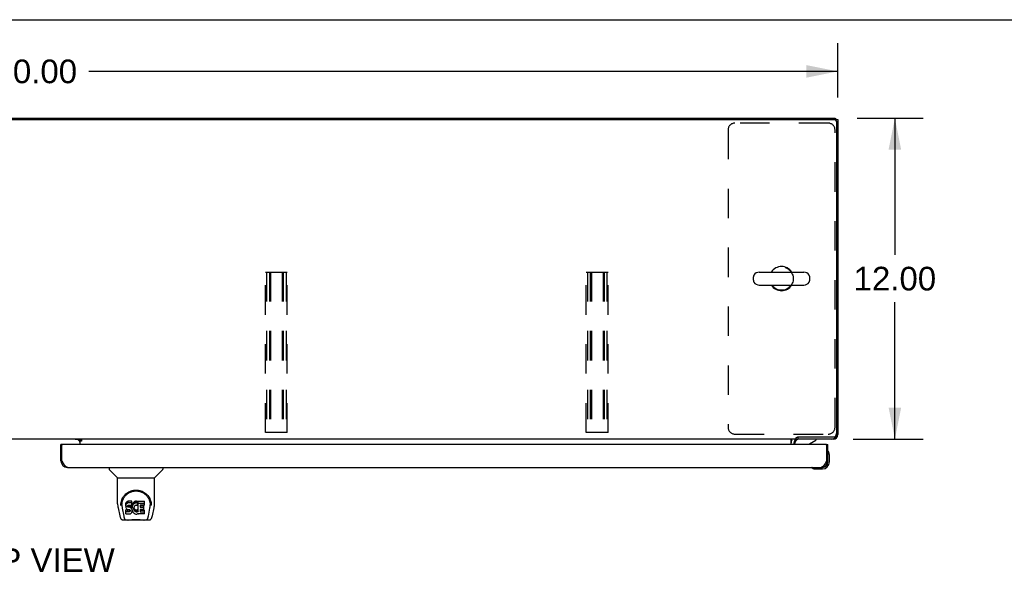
# Model space of a CAD drawing. Header units: inches. Extents: x 0 to 200, y 0 to 130.
# Tile 14 of 21: x 63 to 100, y 109 to 130. Entities that reach past the tile are written whole.
import ezdxf

# ---------------------------------------------------------------- set-up
doc = ezdxf.new("R2010")
doc.units = ezdxf.units.IN
doc.header["$LTSCALE"] = 11.011777
doc.header["$MEASUREMENT"] = 0
doc.linetypes.add('HIDDEN', pattern=[0.2, 0.1, -0.1])
doc.layers.get('0').update_dxf_attribs({"linetype": 'CONTINUOUS'})
for name, color, linetype in [('02___PRT_ALL_AXES', 7, 'CONTINUOUS'), ('DEFAULT_2', 8, 'HIDDEN'), ('DIMENSIONS', 7, 'CONTINUOUS')]:
    doc.layers.add(name, color=color, linetype=linetype)
doc.styles.get("Standard").update_dxf_attribs({"font": 'arial.ttf'})
doc.dimstyles.new('DIMSTYLE_1', dxfattribs={"dimtxt": 0.883298, "dimasz": 1.17773, "dimexe": 0.09, "dimexo": 0.07, "dimgap": 0.0375, "dimtad": 0, "dimtih": 1, "dimtoh": 1, "dimzin": 4, "dimdsep": 46, "dimtxsty": 'Standard', "dimblk": '_FILLED', "dimblk1": '_FILLED', "dimblk2": '_FILLED', "dimcen": 0.09, "dimazin": 1, "dimtfac": 1, "dimtdec": 3, "dimtofl": 0, "dimtmove": 0, "dimatfit": 3, "dimldrblk": '_FILLED', "dimfxl": 0, "dimtolj": 1, "dimtzin": 4, "dimarcsym": 0})

# ---------------------------------------------------------------- blocks, each defined once
blk = doc.blocks.new('_FILLED')
at = {"color": 0, "linetype": 'ByBlock'}
blk.add_solid([(0, 0), (-1, 0.2), (-1, -0.2)], dxfattribs=at)
blk = doc.blocks.new('*D14')
at = {"layer": 'DIMENSIONS', "color": 2, "linetype": 'Continuous'}
for p, q in [((33.878, 126.642), (33.878, 128.677)), ((93.878, 126.642), (93.878, 128.677)), ((33.878, 127.617), (61.893, 127.617)), ((93.878, 127.617), (65.863, 127.617))]:
    blk.add_line(p, q, dxfattribs=at)
at = {"layer": 'DIMENSIONS', "color": 2, "linetype": 'Continuous', "xscale": 1.1777301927, "yscale": 1.1777301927, "zscale": 1.1777301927, "rotation": 180}
blk.add_blockref('_FILLED', (33.878, 127.617), dxfattribs=at)
at = {"layer": 'DIMENSIONS', "color": 2, "linetype": 'Continuous', "xscale": 1.1777301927, "yscale": 1.1777301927, "zscale": 1.1777301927}
blk.add_blockref('_FILLED', (93.878, 127.617), dxfattribs=at)
at = {"layer": 'DIMENSIONS', "color": 2, "linetype": 'Continuous', "insert": (63.878, 128.059), "char_height": 0.8833, "width": 3.08662, "attachment_point": 2, "line_spacing_factor": 0.9}
blk.add_mtext('60.00', dxfattribs=at)
blk = doc.blocks.new('*D15')
at = {"layer": 'DIMENSIONS', "color": 2, "linetype": 'Continuous'}
for p, q in [((94.598, 125.87), (97.074, 125.87)), ((96.014, 125.87), (96.014, 120.753)), ((96.014, 113.87), (96.014, 118.986)), ((94.456, 113.87), (97.074, 113.87))]:
    blk.add_line(p, q, dxfattribs=at)
at = {"layer": 'DIMENSIONS', "color": 2, "linetype": 'Continuous', "xscale": 1.1777301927, "yscale": 1.1777301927, "zscale": 1.1777301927}
for p, rotation in [((96.014, 125.87), 90), ((96.014, 113.87), 270)]:
    blk.add_blockref('_FILLED', p, dxfattribs=dict(at, rotation=rotation))
at = {"layer": 'DIMENSIONS', "color": 2, "linetype": 'Continuous', "insert": (96.014, 120.311), "char_height": 0.8833, "width": 3.08662, "attachment_point": 2, "line_spacing_factor": 0.9}
blk.add_mtext('12.00', dxfattribs=at)

msp = doc.modelspace()

# ---------------------------------------------------------------- linework, layer by layer
at = {"color": 7, "linetype": 'Continuous'}
for p, q in [((0, 129.55), (200.214, 129.55)), ((33.992, 125.818), (93.763, 125.818)), ((93.774, 125.818), (93.774, 125.87)), ((93.774, 125.818), (93.878, 125.818)), ((93.774, 125.817), (93.774, 125.818)), ((93.829, 125.821), (93.826, 125.818)), ((93.826, 125.755), (93.826, 114.072)), ((90.942, 120.111), (92.605, 120.111)), ((90.72, 119.806), (90.72, 119.934)), ((92.828, 119.806), (92.828, 119.934)), ((90.942, 119.628), (92.605, 119.628)), ((92.325, 113.87), (35.43, 113.87)), ((65.453, 113.859), (65.517, 113.795)), ((65.524, 113.87), (65.524, 113.84)), ((65.524, 113.84), (65.592, 113.84)), ((65.524, 113.835), (65.524, 113.666)), ((65.592, 113.84), (65.592, 113.79)), ((92.128, 113.666), (92.128, 113.841)), ((92.325, 113.87), (92.325, 113.92)), ((92.371, 113.947), (93.701, 113.947)), ((92.378, 113.947), (92.378, 113.87)), ((92.823, 113.693), (93.061, 113.831)), ((93.061, 113.87), (93.061, 113.831)), ((93.711, 113.87), (93.711, 113.883)), ((93.829, 113.919), (93.806, 113.942)), ((93.864, 114.036), (93.878, 114.036)), ((64.877, 113.666), (64.815, 113.666)), ((65.592, 113.79), (65.524, 113.79)), ((92.274, 113.666), (92.274, 113.713)), ((93.441, 113.666), (93.503, 113.666)), ((93.517, 113.404), (93.517, 113.405)), ((93.518, 113.4), (93.517, 113.404)), ((93.563, 113.271), (93.56, 113.309)), ((93.563, 113.015), (93.563, 113.271)), ((64.815, 113.058), (64.857, 113.058)), ((66.624, 112.812), (66.624, 112.749)), ((66.933, 112.424), (66.635, 112.721)), ((68.322, 112.424), (68.62, 112.721)), ((68.632, 112.812), (68.632, 112.749)), ((92.908, 112.798), (92.908, 112.798)), ((93.005, 112.755), (93.043, 112.752)), ((93.043, 112.752), (93.3, 112.752)), ((93.256, 112.812), (93.3, 112.812)), ((93.503, 113.058), (93.461, 113.058)), ((93.503, 113.015), (93.503, 113.058)), ((66.939, 112.418), (68.317, 112.418)), ((66.939, 111.446), (66.939, 112.418)), ((68.317, 111.447), (68.317, 112.418)), ((66.954, 111.303), (67.019, 110.998)), ((67.064, 111.477), (67.063, 111.414)), ((67.101, 111.404), (67.101, 111.381)), ((67.11, 111.283), (67.167, 110.99)), ((67.243, 111.45), (67.242, 111.426)), ((67.242, 111.359), (67.242, 111.426)), ((67.243, 111.383), (67.242, 111.359)), ((67.242, 111.359), (67.242, 111.335)), ((67.242, 111.335), (67.246, 111.312)), ((67.249, 111.473), (67.243, 111.45)), ((67.243, 111.383), (67.243, 111.45)), ((67.249, 111.406), (67.243, 111.383)), ((67.246, 111.312), (67.255, 111.29)), ((67.258, 111.496), (67.249, 111.473)), ((67.249, 111.406), (67.249, 111.473)), ((67.258, 111.429), (67.249, 111.406)), ((67.255, 111.29), (67.267, 111.269)), ((67.272, 111.515), (67.258, 111.496)), ((67.258, 111.429), (67.258, 111.496)), ((67.272, 111.448), (67.258, 111.429)), ((67.267, 111.269), (67.284, 111.252)), ((67.28, 111.523), (67.272, 111.515)), ((67.272, 111.448), (67.272, 111.515)), ((67.28, 111.456), (67.272, 111.448)), ((67.29, 111.53), (67.28, 111.523)), ((67.28, 111.456), (67.28, 111.523)), ((67.29, 111.463), (67.28, 111.456)), ((67.284, 111.252), (67.304, 111.239)), ((67.311, 111.539), (67.29, 111.53)), ((67.29, 111.463), (67.29, 111.53)), ((67.311, 111.473), (67.29, 111.463)), ((67.304, 111.239), (67.315, 111.235)), ((67.335, 111.547), (67.311, 111.539)), ((67.311, 111.473), (67.311, 111.539)), ((67.335, 111.48), (67.311, 111.473)), ((67.313, 111.363), (67.315, 111.378)), ((67.313, 111.34), (67.313, 111.363)), ((67.313, 111.347), (67.313, 111.363)), ((67.313, 111.34), (67.313, 111.347)), ((67.316, 111.333), (67.313, 111.34)), ((67.315, 111.378), (67.319, 111.384)), ((67.315, 111.235), (67.327, 111.233)), ((67.316, 111.333), (67.316, 111.378)), ((67.32, 111.327), (67.316, 111.333)), ((67.319, 111.384), (67.324, 111.389)), ((67.32, 111.327), (67.32, 111.386)), ((67.326, 111.322), (67.32, 111.327)), ((67.324, 111.389), (67.339, 111.394)), ((67.326, 111.389), (67.326, 111.39)), ((67.341, 111.385), (67.326, 111.389)), ((67.326, 111.322), (67.326, 111.389)), ((67.341, 111.318), (67.326, 111.322)), ((67.474, 111.547), (67.335, 111.547)), ((67.335, 111.48), (67.335, 111.547)), ((67.474, 111.48), (67.335, 111.48)), ((67.339, 111.394), (67.353, 111.395)), ((67.365, 111.386), (67.341, 111.385)), ((67.341, 111.318), (67.341, 111.385)), ((67.365, 111.319), (67.341, 111.318)), ((67.353, 111.395), (67.466, 111.395)), ((67.389, 111.385), (67.365, 111.386)), ((67.365, 111.319), (67.365, 111.386)), ((67.389, 111.318), (67.365, 111.319)), ((67.412, 111.38), (67.389, 111.385)), ((67.389, 111.318), (67.389, 111.385)), ((67.412, 111.313), (67.389, 111.318)), ((67.423, 111.375), (67.412, 111.38)), ((67.412, 111.313), (67.412, 111.38)), ((67.423, 111.308), (67.412, 111.313)), ((67.433, 111.368), (67.423, 111.375)), ((67.423, 111.308), (67.423, 111.375)), ((67.433, 111.301), (67.423, 111.308)), ((67.45, 111.351), (67.433, 111.368)), ((67.433, 111.301), (67.433, 111.368)), ((67.45, 111.284), (67.433, 111.301)), ((67.463, 111.331), (67.45, 111.351)), ((67.45, 111.284), (67.45, 111.351)), ((67.463, 111.264), (67.45, 111.284)), ((67.473, 111.309), (67.463, 111.331)), ((67.463, 111.264), (67.463, 111.331)), ((67.473, 111.242), (67.463, 111.264)), ((67.466, 111.395), (67.472, 111.395)), ((67.472, 111.395), (67.474, 111.401)), ((67.474, 111.305), (67.473, 111.309)), ((67.473, 111.242), (67.473, 111.309)), ((67.479, 111.219), (67.473, 111.242)), ((67.476, 111.504), (67.474, 111.547)), ((67.474, 111.48), (67.474, 111.547)), ((67.476, 111.437), (67.474, 111.48)), ((67.474, 111.401), (67.475, 111.413)), ((67.478, 111.383), (67.474, 111.338)), ((67.474, 111.272), (67.474, 111.338)), ((67.478, 111.316), (67.474, 111.272)), ((67.474, 111.272), (67.475, 111.249)), ((67.475, 111.413), (67.476, 111.437)), ((67.475, 111.249), (67.478, 111.227)), ((67.476, 111.437), (67.476, 111.504)), ((67.483, 111.405), (67.478, 111.383)), ((67.478, 111.316), (67.478, 111.383)), ((67.483, 111.338), (67.478, 111.316)), ((67.489, 111.426), (67.483, 111.405)), ((67.483, 111.338), (67.483, 111.405)), ((67.489, 111.359), (67.483, 111.338)), ((67.497, 111.447), (67.489, 111.426)), ((67.489, 111.359), (67.489, 111.426)), ((67.497, 111.38), (67.489, 111.359)), ((67.508, 111.466), (67.497, 111.447)), ((67.497, 111.38), (67.497, 111.447)), ((67.508, 111.399), (67.497, 111.38)), ((67.521, 111.484), (67.508, 111.466)), ((67.508, 111.399), (67.508, 111.466)), ((67.521, 111.418), (67.508, 111.399)), ((67.536, 111.501), (67.521, 111.484)), ((67.521, 111.418), (67.521, 111.484)), ((67.536, 111.434), (67.521, 111.418)), ((67.552, 111.516), (67.536, 111.501)), ((67.536, 111.434), (67.536, 111.501)), ((67.552, 111.45), (67.536, 111.434)), ((67.544, 111.287), (67.543, 111.26)), ((67.543, 111.26), (67.545, 111.247)), ((67.547, 111.314), (67.544, 111.287)), ((67.545, 111.247), (67.545, 111.287)), ((67.545, 111.247), (67.548, 111.234)), ((67.546, 111.307), (67.548, 111.301)), ((67.551, 111.327), (67.547, 111.314)), ((67.548, 111.301), (67.558, 111.276)), ((67.548, 111.234), (67.548, 111.301)), ((67.548, 111.234), (67.558, 111.209)), ((67.557, 111.339), (67.551, 111.327)), ((67.57, 111.529), (67.552, 111.516)), ((67.552, 111.45), (67.552, 111.516)), ((67.57, 111.463), (67.552, 111.45)), ((67.571, 111.362), (67.557, 111.339)), ((67.558, 111.276), (67.571, 111.253)), ((67.558, 111.209), (67.558, 111.276)), ((67.591, 111.538), (67.57, 111.529)), ((67.57, 111.463), (67.57, 111.529)), ((67.591, 111.471), (67.57, 111.463)), ((67.579, 111.372), (67.571, 111.362)), ((67.571, 111.253), (67.58, 111.243)), ((67.571, 111.186), (67.571, 111.253)), ((67.59, 111.38), (67.579, 111.372)), ((67.58, 111.243), (67.59, 111.234)), ((67.58, 111.176), (67.58, 111.243)), ((67.615, 111.39), (67.59, 111.38)), ((67.59, 111.234), (67.601, 111.227)), ((67.59, 111.167), (67.59, 111.234)), ((67.612, 111.543), (67.591, 111.538)), ((67.591, 111.471), (67.591, 111.538)), ((67.612, 111.476), (67.591, 111.471)), ((67.634, 111.545), (67.612, 111.543)), ((67.612, 111.476), (67.612, 111.543)), ((67.634, 111.479), (67.612, 111.476)), ((67.628, 111.393), (67.615, 111.39)), ((67.641, 111.393), (67.628, 111.393)), ((67.634, 111.545), (67.657, 111.545)), ((67.634, 111.479), (67.634, 111.545)), ((67.657, 111.478), (67.634, 111.479)), ((67.654, 111.39), (67.641, 111.393)), ((67.667, 111.385), (67.654, 111.39)), ((67.668, 111.543), (67.657, 111.545)), ((67.657, 111.478), (67.657, 111.545)), ((67.668, 111.476), (67.657, 111.478)), ((67.679, 111.54), (67.668, 111.543)), ((67.668, 111.476), (67.668, 111.543)), ((67.679, 111.473), (67.668, 111.476)), ((67.699, 111.456), (67.673, 111.388)), ((67.678, 111.231), (67.689, 111.238)), ((67.697, 111.528), (67.679, 111.54)), ((67.679, 111.473), (67.679, 111.54)), ((67.697, 111.461), (67.679, 111.473)), ((67.689, 111.238), (67.689, 111.171)), ((67.696, 111.237), (67.707, 111.22)), ((67.697, 111.528), (67.697, 111.461)), ((67.699, 111.524), (67.699, 111.457)), ((67.707, 111.545), (67.944, 111.545)), ((67.707, 111.153), (67.707, 111.545)), ((67.707, 111.478), (67.944, 111.478)), ((67.778, 111.39), (67.778, 111.323)), ((67.944, 111.395), (67.782, 111.395)), ((67.782, 111.385), (67.913, 111.385)), ((67.782, 111.318), (67.913, 111.318)), ((67.913, 111.236), (67.783, 111.236)), ((67.918, 111.241), (67.918, 111.381)), ((67.949, 111.399), (67.949, 111.54)), ((68.088, 110.99), (68.145, 111.28)), ((68.145, 111.28), (68.146, 111.284)), ((68.191, 111.477), (68.193, 111.414)), ((68.198, 111.404), (68.198, 111.404)), ((68.199, 111.391), (68.199, 111.392)), ((68.237, 110.998), (68.302, 111.303)), ((67.178, 110.922), (67.185, 110.922)), ((67.183, 110.926), (67.187, 110.916)), ((67.187, 110.916), (67.187, 110.916)), ((67.244, 111.073), (67.244, 111.215)), ((67.308, 111.22), (67.249, 111.22)), ((67.249, 111.153), (67.249, 111.22)), ((67.308, 111.153), (67.249, 111.153)), ((67.249, 111.069), (67.393, 111.069)), ((67.369, 111.22), (67.308, 111.22)), ((67.308, 111.153), (67.308, 111.22)), ((67.369, 111.154), (67.308, 111.153)), ((67.327, 111.233), (67.374, 111.232)), ((67.384, 111.222), (67.369, 111.22)), ((67.369, 111.154), (67.369, 111.22)), ((67.384, 111.155), (67.369, 111.154)), ((67.374, 111.232), (67.382, 111.232)), ((67.382, 111.232), (67.389, 111.229)), ((67.39, 111.225), (67.384, 111.222)), ((67.384, 111.155), (67.384, 111.222)), ((67.39, 111.158), (67.384, 111.155)), ((67.389, 111.229), (67.395, 111.225)), ((67.392, 111.227), (67.39, 111.225)), ((67.39, 111.158), (67.39, 111.225)), ((67.396, 111.163), (67.39, 111.158)), ((67.393, 111.069), (67.405, 111.07)), ((67.395, 111.225), (67.4, 111.219)), ((67.396, 111.163), (67.396, 111.223)), ((67.405, 111.175), (67.396, 111.163)), ((67.4, 111.219), (67.406, 111.205)), ((67.405, 111.175), (67.405, 111.207)), ((67.408, 111.182), (67.405, 111.175)), ((67.405, 111.07), (67.416, 111.074)), ((67.406, 111.205), (67.408, 111.19)), ((67.408, 111.182), (67.408, 111.195)), ((67.408, 111.19), (67.408, 111.182)), ((67.416, 111.074), (67.436, 111.088)), ((67.436, 111.088), (67.453, 111.105)), ((67.453, 111.105), (67.46, 111.115)), ((67.46, 111.115), (67.465, 111.126)), ((67.465, 111.126), (67.474, 111.148)), ((67.474, 111.148), (67.48, 111.171)), ((67.478, 111.227), (67.482, 111.205)), ((67.482, 111.195), (67.479, 111.219)), ((67.48, 111.171), (67.482, 111.195)), ((67.482, 111.195), (67.482, 111.21)), ((67.482, 111.205), (67.489, 111.184)), ((67.489, 111.184), (67.511, 111.145)), ((67.511, 111.145), (67.523, 111.127)), ((67.523, 111.127), (67.538, 111.11)), ((67.538, 111.11), (67.555, 111.095)), ((67.555, 111.095), (67.572, 111.081)), ((67.558, 111.209), (67.571, 111.186)), ((67.571, 111.186), (67.58, 111.176)), ((67.572, 111.081), (67.582, 111.076)), ((67.58, 111.176), (67.59, 111.167)), ((67.582, 111.076), (67.592, 111.072)), ((67.59, 111.167), (67.601, 111.16)), ((67.592, 111.072), (67.614, 111.067)), ((67.601, 111.227), (67.613, 111.222)), ((67.601, 111.16), (67.601, 111.227)), ((67.601, 111.16), (67.613, 111.155)), ((67.613, 111.222), (67.627, 111.22)), ((67.613, 111.155), (67.613, 111.222)), ((67.613, 111.155), (67.627, 111.153)), ((67.614, 111.067), (67.636, 111.064)), ((67.627, 111.22), (67.64, 111.219)), ((67.627, 111.153), (67.627, 111.22)), ((67.627, 111.153), (67.64, 111.152)), ((67.636, 111.064), (67.658, 111.067)), ((67.64, 111.219), (67.653, 111.221)), ((67.64, 111.152), (67.64, 111.219)), ((67.64, 111.152), (67.653, 111.154)), ((67.653, 111.221), (67.666, 111.225)), ((67.653, 111.154), (67.653, 111.221)), ((67.653, 111.154), (67.666, 111.158)), ((67.658, 111.067), (67.68, 111.074)), ((67.666, 111.225), (67.678, 111.231)), ((67.666, 111.158), (67.666, 111.225)), ((67.666, 111.158), (67.678, 111.164)), ((67.678, 111.164), (67.678, 111.231)), ((67.678, 111.164), (67.689, 111.171)), ((67.68, 111.074), (67.699, 111.086)), ((67.696, 111.17), (67.707, 111.153)), ((67.709, 111.086), (67.699, 111.086)), ((67.699, 111.086), (67.699, 111.086)), ((67.709, 111.073), (67.709, 111.086)), ((67.945, 111.069), (67.714, 111.069)), ((67.779, 111.232), (67.779, 111.154)), ((67.783, 111.216), (67.945, 111.216)), ((67.783, 111.15), (67.945, 111.15)), ((67.949, 111.073), (67.949, 111.212)), ((68.068, 110.916), (68.069, 110.916)), ((68.071, 110.922), (68.078, 110.922)), ((67.143, 110.843), (67.344, 110.843)), ((67.229, 110.843), (67.228, 110.843)), ((67.921, 110.831), (67.334, 110.831)), ((67.911, 110.843), (68.112, 110.843)), ((68.027, 110.843), (68.026, 110.843))]:
    msp.add_line(p, q, dxfattribs=at)
at = {"color": 3, "linetype": 'Continuous'}
for p, q in [((33.982, 125.87), (93.774, 125.87)), ((93.878, 125.818), (93.878, 114.036)), ((65.524, 113.859), (65.352, 113.859)), ((65.592, 113.835), (65.524, 113.835)), ((93.711, 113.87), (92.374, 113.87)), ((64.815, 113.058), (64.815, 113.666)), ((64.857, 113.058), (64.857, 113.646)), ((93.441, 113.666), (64.877, 113.666)), ((92.232, 113.727), (92.232, 113.666)), ((93.461, 113.646), (93.461, 113.058)), ((93.503, 113.058), (93.503, 113.666)), ((64.864, 113.046), (64.857, 113.058)), ((64.874, 113.027), (64.864, 113.046)), ((64.88, 113.015), (64.874, 113.027)), ((64.887, 113.003), (64.88, 113.015)), ((64.894, 112.99), (64.887, 113.003)), ((65.062, 112.812), (93.256, 112.812)), ((93.441, 113.021), (93.434, 113.009)), ((93.448, 113.033), (93.441, 113.021)), ((93.461, 113.058), (93.448, 113.033))]:
    msp.add_line(p, q, dxfattribs=at)
at = {"color": 7, "linetype": 'Continuous'}
for points in [[(92.128, 113.841), (92.129, 113.841), (92.131, 113.841), (92.133, 113.841), (92.135, 113.841), (92.136, 113.842), (92.138, 113.843), (92.14, 113.845), (92.142, 113.846), (92.143, 113.848), (92.145, 113.85), (92.146, 113.852), (92.148, 113.854), (92.15, 113.858)], [(92.15, 113.858), (92.152, 113.86), (92.153, 113.862), (92.154, 113.864), (92.156, 113.865), (92.157, 113.867), (92.159, 113.868), (92.16, 113.869), (92.162, 113.869), (92.163, 113.87), (92.165, 113.87)], [(92.325, 113.92), (92.327, 113.922), (92.328, 113.924), (92.329, 113.925), (92.331, 113.927), (92.332, 113.928), (92.333, 113.929), (92.335, 113.93), (92.336, 113.931), (92.337, 113.932), (92.338, 113.933), (92.339, 113.933), (92.34, 113.934), (92.342, 113.934), (92.343, 113.934)], [(92.343, 113.934), (92.346, 113.935), (92.347, 113.936), (92.349, 113.936), (92.351, 113.937), (92.353, 113.938), (92.355, 113.939), (92.357, 113.94), (92.359, 113.941), (92.362, 113.942), (92.364, 113.943), (92.366, 113.944), (92.369, 113.946), (92.371, 113.947)], [(93.517, 113.405), (93.516, 113.406), (93.516, 113.407)], [(92.908, 112.798), (92.91, 112.798), (92.911, 112.798), (92.915, 112.797)], [(67.057, 111.404), (67.06, 111.447), (67.067, 111.499), (67.079, 111.548), (67.094, 111.594), (67.113, 111.637), (67.134, 111.678), (67.158, 111.716), (67.185, 111.752), (67.215, 111.786), (67.247, 111.816), (67.281, 111.845), (67.318, 111.871), (67.357, 111.894), (67.398, 111.914), (67.441, 111.931), (67.486, 111.944), (67.532, 111.954), (67.578, 111.96), (67.626, 111.962), (67.673, 111.96), (67.72, 111.954), (67.766, 111.945), (67.811, 111.932), (67.854, 111.915), (67.895, 111.896), (67.934, 111.873), (67.971, 111.847), (68.005, 111.819), (68.038, 111.788), (68.067, 111.755), (68.095, 111.72), (68.119, 111.681), (68.141, 111.641), (68.16, 111.598), (68.175, 111.552), (68.187, 111.503), (68.195, 111.452), (68.198, 111.404)], [(67.101, 111.404), (67.101, 111.424), (67.103, 111.449), (67.105, 111.473), (67.109, 111.497), (67.114, 111.52), (67.119, 111.543), (67.126, 111.566), (67.134, 111.588), (67.142, 111.61), (67.152, 111.631), (67.162, 111.651), (67.173, 111.671), (67.185, 111.689), (67.197, 111.707), (67.209, 111.725), (67.223, 111.741), (67.236, 111.757), (67.25, 111.772), (67.265, 111.786), (67.279, 111.8), (67.294, 111.812), (67.31, 111.824), (67.325, 111.836), (67.341, 111.846), (67.356, 111.856), (67.372, 111.865), (67.388, 111.874)], [(67.388, 111.874), (67.404, 111.881), (67.42, 111.889), (67.436, 111.895), (67.452, 111.901), (67.468, 111.906), (67.484, 111.911), (67.5, 111.915), (67.516, 111.919), (67.531, 111.922), (67.547, 111.925), (67.563, 111.927), (67.579, 111.929), (67.595, 111.93), (67.611, 111.931), (67.627, 111.931), (67.643, 111.931), (67.659, 111.93), (67.675, 111.929), (67.691, 111.927), (67.707, 111.925), (67.723, 111.923), (67.739, 111.919), (67.755, 111.916), (67.771, 111.912), (67.787, 111.907), (67.803, 111.901), (67.819, 111.895), (67.835, 111.889), (67.851, 111.882)], [(67.851, 111.882), (67.867, 111.874), (67.882, 111.866), (67.898, 111.856), (67.914, 111.847), (67.93, 111.836), (67.945, 111.825), (67.96, 111.813), (67.975, 111.8), (67.99, 111.787), (68.004, 111.773), (68.019, 111.758), (68.032, 111.742), (68.046, 111.725), (68.058, 111.708), (68.071, 111.69), (68.082, 111.671), (68.093, 111.651), (68.103, 111.631), (68.113, 111.61), (68.121, 111.588), (68.129, 111.566), (68.136, 111.544), (68.142, 111.52), (68.146, 111.497), (68.15, 111.473), (68.153, 111.449), (68.154, 111.425), (68.155, 111.404)], [(66.939, 111.446), (66.939, 111.419), (66.942, 111.377), (66.948, 111.335), (66.954, 111.303)], [(67.057, 111.391), (67.057, 111.396), (67.057, 111.404)], [(67.101, 111.381), (67.101, 111.365), (67.103, 111.337), (67.106, 111.308), (67.11, 111.283)], [(68.146, 111.284), (68.146, 111.287), (68.147, 111.29), (68.147, 111.293), (68.148, 111.296), (68.148, 111.299), (68.149, 111.303), (68.149, 111.306), (68.15, 111.309), (68.15, 111.313), (68.151, 111.317), (68.151, 111.32), (68.152, 111.324), (68.152, 111.328), (68.152, 111.332), (68.153, 111.337), (68.153, 111.341), (68.153, 111.345), (68.154, 111.35), (68.154, 111.354), (68.154, 111.359), (68.154, 111.364), (68.155, 111.369), (68.155, 111.374), (68.155, 111.379), (68.155, 111.404)], [(68.198, 111.404), (68.199, 111.397), (68.199, 111.392)], [(68.302, 111.303), (68.307, 111.334), (68.313, 111.377), (68.316, 111.419), (68.317, 111.447)], [(67.019, 110.998), (67.022, 110.983), (67.028, 110.962), (67.034, 110.943), (67.04, 110.927), (67.047, 110.912), (67.054, 110.899), (67.062, 110.887), (67.072, 110.875), (67.083, 110.865), (67.095, 110.857), (67.109, 110.85), (67.124, 110.845), (67.139, 110.843), (67.143, 110.843)], [(67.167, 110.99), (67.17, 110.979), (67.173, 110.965), (67.176, 110.952), (67.18, 110.939), (67.183, 110.926)], [(67.187, 110.916), (67.192, 110.903), (67.199, 110.891), (67.205, 110.88), (67.212, 110.871), (67.219, 110.863), (67.227, 110.856), (67.236, 110.85), (67.246, 110.846), (67.256, 110.844), (67.264, 110.843)], [(67.249, 111.22), (67.248, 111.22), (67.248, 111.219), (67.247, 111.219), (67.247, 111.219), (67.246, 111.219), (67.246, 111.219), (67.246, 111.218), (67.245, 111.218), (67.245, 111.218), (67.245, 111.217), (67.244, 111.217), (67.244, 111.216), (67.244, 111.216), (67.244, 111.215)], [(67.249, 111.153), (67.248, 111.153), (67.248, 111.153), (67.247, 111.153), (67.247, 111.152), (67.246, 111.152), (67.246, 111.152), (67.246, 111.152), (67.245, 111.151), (67.245, 111.151), (67.245, 111.15), (67.244, 111.15), (67.244, 111.149), (67.244, 111.149), (67.244, 111.148)], [(67.992, 110.843), (68, 110.844), (68.01, 110.846), (68.019, 110.85), (68.028, 110.856), (68.036, 110.863), (68.044, 110.871), (68.051, 110.88), (68.057, 110.891), (68.063, 110.903), (68.068, 110.916)], [(68.069, 110.916), (68.072, 110.926), (68.076, 110.939), (68.079, 110.952), (68.083, 110.965), (68.086, 110.979), (68.088, 110.99)], [(68.112, 110.843), (68.127, 110.844), (68.14, 110.848), (68.153, 110.853), (68.165, 110.859), (68.175, 110.867), (68.185, 110.876), (68.193, 110.886), (68.2, 110.897), (68.207, 110.908), (68.213, 110.921), (68.219, 110.935), (68.224, 110.95), (68.229, 110.967), (68.234, 110.986), (68.237, 110.998)], [(67.344, 110.843), (67.365, 110.844), (67.387, 110.845), (67.41, 110.848), (67.435, 110.85), (67.461, 110.853), (67.487, 110.856), (67.515, 110.859), (67.543, 110.861), (67.572, 110.863), (67.601, 110.864), (67.63, 110.864), (67.659, 110.864), (67.689, 110.862), (67.717, 110.861), (67.745, 110.858), (67.772, 110.856), (67.798, 110.853), (67.823, 110.85), (67.847, 110.847), (67.87, 110.845), (67.891, 110.844), (67.911, 110.843)], [(67.344, 110.843), (67.366, 110.844), (67.393, 110.845), (67.42, 110.848), (67.449, 110.851), (67.478, 110.854), (67.507, 110.856), (67.536, 110.859), (67.566, 110.861), (67.597, 110.862), (67.627, 110.862), (67.658, 110.862), (67.688, 110.861), (67.718, 110.859), (67.748, 110.857), (67.777, 110.854), (67.806, 110.851), (67.835, 110.848), (67.862, 110.846), (67.889, 110.844), (67.911, 110.843)]]:
    msp.add_lwpolyline(points, dxfattribs=at)
at = {"color": 3, "linetype": 'Continuous'}
for points in [[(93.696, 113.878), (93.696, 113.878), (93.704, 113.872), (93.711, 113.87)], [(93.878, 114.036), (93.876, 114.044), (93.87, 114.051), (93.869, 114.052)], [(65.062, 112.812), (65.058, 112.812), (65.055, 112.812), (65.052, 112.812), (65.049, 112.813), (65.045, 112.814), (65.042, 112.815), (65.039, 112.816), (65.035, 112.817), (65.032, 112.818), (65.029, 112.82), (65.025, 112.821), (65.022, 112.823), (65.019, 112.825), (65.016, 112.827), (65.012, 112.829), (65.009, 112.832), (65.006, 112.834), (65.002, 112.837), (64.999, 112.84), (64.996, 112.843), (64.992, 112.846), (64.989, 112.849), (64.986, 112.852), (64.983, 112.856), (64.979, 112.86), (64.976, 112.863), (64.973, 112.867), (64.969, 112.871), (64.966, 112.875), (64.963, 112.88), (64.959, 112.884), (64.956, 112.888), (64.953, 112.893), (64.95, 112.898), (64.946, 112.902), (64.943, 112.907), (64.94, 112.912), (64.936, 112.917), (64.933, 112.923), (64.93, 112.928), (64.927, 112.933), (64.923, 112.939), (64.92, 112.944), (64.917, 112.95), (64.913, 112.955), (64.91, 112.961), (64.907, 112.967), (64.903, 112.973), (64.9, 112.979), (64.897, 112.984), (64.894, 112.99)], [(93.434, 113.009), (93.428, 112.996), (93.424, 112.99), (93.421, 112.984), (93.418, 112.979), (93.415, 112.973), (93.411, 112.967), (93.408, 112.961), (93.405, 112.955), (93.401, 112.95), (93.398, 112.944), (93.395, 112.939), (93.391, 112.933), (93.388, 112.928), (93.385, 112.923), (93.382, 112.917), (93.378, 112.912), (93.375, 112.907), (93.372, 112.902), (93.368, 112.898), (93.365, 112.893), (93.362, 112.888), (93.358, 112.884), (93.355, 112.88), (93.352, 112.875), (93.349, 112.871), (93.345, 112.867), (93.342, 112.863), (93.339, 112.86), (93.335, 112.856), (93.332, 112.852), (93.329, 112.849), (93.326, 112.846), (93.322, 112.843), (93.319, 112.84), (93.316, 112.837), (93.312, 112.834), (93.309, 112.832), (93.306, 112.829), (93.302, 112.827), (93.299, 112.825), (93.296, 112.823), (93.293, 112.821), (93.289, 112.82), (93.286, 112.818), (93.283, 112.817), (93.279, 112.816), (93.276, 112.815), (93.273, 112.814), (93.269, 112.813), (93.266, 112.812), (93.263, 112.812), (93.26, 112.812), (93.256, 112.812)]]:
    msp.add_lwpolyline(points, dxfattribs=at)
at = {"color": 7, "linetype": 'Continuous'}
for centre, radius, start, end in [((93.763, 125.755), 0.0625, 0, 90), ((90.942, 119.87), 0.241, 90, 146.8152), ((91.774, 119.87), 0.452, 32.2955, 147.7045), ((92.605, 119.87), 0.241, 33.1848, 90), ((90.845, 119.934), 0.125, 146.8152, 180), ((90.845, 119.806), 0.125, 180, 213.1848), ((90.942, 119.87), 0.241, 213.1848, 270), ((92.605, 119.87), 0.241, 270, 326.8152), ((92.703, 119.934), 0.125, 0, 33.1848), ((92.703, 119.806), 0.125, 326.8152, 360), ((91.774, 119.87), 0.452, 212.2979, 327.7021), ((92.374, 113.727), 0.246, 144.6728, 180), ((92.431, 113.713), 0.157, 90, 180), ((93.701, 114.072), 0.125, 270, 360), ((92.873, 113.606), 0.1, 120.092, 143.4532), ((93.518, 113.392), 0.015, 96.3796, 180), ((93.514, 113.392), 0.015, 30.8899, 83.6204), ((93.313, 113.271), 0.25, 0, 30.8899), ((66.663, 112.749), 0.0394, 180, 225), ((68.592, 112.749), 0.0394, 315, 360), ((92.923, 112.797), 0.015, 90, 173.6204), ((92.923, 112.8), 0.015, 186.3796, 239.1101), ((93.043, 113.002), 0.25, 239.1101, 270), ((93.3, 113.015), 0.263, 270, 360), ((93.3, 113.015), 0.203, 270, 360), ((66.947, 112.438), 0.0197, 225, 270), ((68.309, 112.438), 0.0197, 270, 315), ((67.334, 110.851), 0.0197, 203.607, 270), ((67.921, 110.851), 0.0197, 270, 336.393)]:
    msp.add_arc(centre, radius, start, end, dxfattribs=at)
at = {"color": 3, "linetype": 'Continuous'}
for centre, radius, start, end in [((93.711, 125.703), 0.167, 43.5009, 67.5), ((65.409, 113.755), 0.115, 0, 64.7498), ((92.374, 113.727), 0.142, 90, 180), ((93.631, 114.116), 0.246, 270, 360), ((93.711, 114.036), 0.167, 270, 360), ((64.877, 113.646), 0.02, 90, 180), ((93.441, 113.646), 0.02, 0, 90), ((65.062, 113.058), 0.246, 180, 270), ((93.256, 113.058), 0.246, 270, 360)]:
    msp.add_arc(centre, radius, start, end, dxfattribs=at)
at = {"color": 7, "linetype": 'Continuous'}
for centre, major_axis, ratio, start_param, end_param in [((67.628, 111.404), (0, 0.565), 0.999848, 1.129542, 1.553352), ((67.628, 111.404), (0, 0.565), 0.999848, -1.553352, -1.125575), ((67.668, 111.389), (0, 0.00448), 1, -3.557718, -1.937287), ((67.692, 111.235), (0.00448, 0), 1, 0.594971, 2.222579), ((67.695, 111.524), (0, 0.00448), 1, -1.566905, -0.665444), ((67.695, 111.457), (0.00448, 0), 1, 0.003842, 0.905353), ((67.695, 111.457), (0, 0.00448), 1, -1.937287, -1.566955), ((67.782, 111.39), (0, 0.00448), 1, 0, 1.570796), ((67.782, 111.389), (0, 0.00448), 1, 1.570796, 3.141593), ((67.782, 111.323), (0, 0.00448), 1, 1.570796, 3.141593), ((67.783, 111.232), (0, 0.00448), 1, 0, 1.570796), ((67.913, 111.381), (0.00448, 0), 1, 0, 1.570796), ((67.913, 111.314), (0.00448, 0), 1, 0, 1.570796), ((67.913, 111.241), (0, 0.00448), 1, -3.141593, -1.570796), ((67.944, 111.54), (0, 0.00448), 1, -1.570796, 0), ((67.944, 111.473), (0, 0.00448), 1, -1.570796, 0), ((67.944, 111.399), (0, 0.00448), 1, -3.141593, -1.570796), ((67.249, 111.073), (0, 0.00483), 1, 1.570796, 3.141593), ((67.692, 111.168), (0, 0.00448), 1, 0, 0.651783), ((67.692, 111.168), (0.00448, 0), 1, 0.594971, 1.570796), ((67.714, 111.073), (0, 0.00448), 1, 1.570796, 3.141593), ((67.783, 111.221), (0, 0.00448), 1, 1.570796, 3.141593), ((67.783, 111.154), (0, 0.00448), 1, 1.570796, 3.141593), ((67.945, 111.212), (0, 0.00448), 1, -1.570796, 0), ((67.945, 111.145), (0, 0.00448), 1, -1.570796, 0), ((67.945, 111.073), (0, 0.00448), 1, -3.141593, -1.570796)]:
    msp.add_ellipse(centre, major_axis=major_axis, ratio=ratio, start_param=start_param, end_param=end_param, dxfattribs=at)
at = {"layer": '02___PRT_ALL_AXES', "color": 3, "linetype": 'Continuous'}
msp.add_line((65.352, 113.859), (65.352, 113.87), dxfattribs=at)
at = {"layer": '02___PRT_ALL_AXES', "color": 8, "linetype": 'HIDDEN'}
msp.add_circle((91.774, 119.87), 0.438, dxfattribs=at)
at = {"layer": '02___PRT_ALL_AXES', "color": 7, "linetype": 'Continuous'}
for start, end in [(350.8498, 351.3733), (355.1015, 355.7578)]:
    msp.add_arc((93.3, 113.015), 0.263, start, end, dxfattribs=at)
at = {"layer": 'DEFAULT_2', "color": 8, "linetype": 'HIDDEN'}
for p, q in [((93.524, 125.682), (90.024, 125.682)), ((89.774, 125.432), (89.774, 114.307)), ((93.774, 114.307), (93.774, 125.432)), ((72.471, 120.116), (73.284, 120.116)), ((72.471, 114.116), (72.471, 120.116)), ((72.511, 120.116), (72.511, 114.116)), ((72.619, 120.116), (72.619, 114.116)), ((72.659, 120.116), (72.659, 114.116)), ((73.096, 120.116), (73.096, 114.116)), ((73.136, 120.116), (73.136, 114.116)), ((73.244, 120.116), (73.244, 114.116)), ((73.284, 114.116), (73.284, 120.116)), ((84.471, 120.116), (85.284, 120.116)), ((84.471, 114.116), (84.471, 120.116)), ((84.511, 120.116), (84.511, 114.116)), ((84.619, 120.116), (84.619, 114.116)), ((84.659, 120.116), (84.659, 114.116)), ((85.096, 120.116), (85.096, 114.116)), ((85.136, 120.116), (85.136, 114.116)), ((85.244, 120.116), (85.244, 114.116)), ((85.284, 114.116), (85.284, 120.116)), ((73.284, 114.116), (72.471, 114.116)), ((85.284, 114.116), (84.471, 114.116)), ((90.024, 114.057), (93.524, 114.057))]:
    msp.add_line(p, q, dxfattribs=at)
for centre, start, end in [((90.024, 125.432), 90, 180), ((93.524, 125.432), 0, 90), ((90.024, 114.307), 180, 270), ((93.524, 114.307), 270, 360)]:
    msp.add_arc(centre, 0.25, start, end, dxfattribs=at)

# ---------------------------------------------------------------- texts
at = {"layer": 'DIMENSIONS', "color": 2, "linetype": 'Continuous', "insert": (63.816, 109.786), "char_height": 0.8833, "width": 6.0189, "attachment_point": 2, "line_spacing_factor": 0.9}
msp.add_mtext('TOP VIEW', dxfattribs=at)

# ---------------------------------------------------------------- dimensions: what is measured, and where the dimension line sits
at = {"layer": 'DIMENSIONS', "color": 2, "linetype": 'Continuous'}
for base, p1, p2, angle, picture, middle in [((33.878, 127.617), (93.878, 128.747), (33.878, 128.747), 180, '*D14', (63.871, 127.612)), ((96.014, 113.87), (94.528, 125.87), (94.386, 113.87), 270, '*D15', (96.052, 119.865))]:
    dim = msp.add_linear_dim(base=base, p1=p1, p2=p2, angle=angle, dimstyle='DIMSTYLE_1', dxfattribs=at)
    dim.commit()
    dim.dimension.update_dxf_attribs({"geometry": picture, "text_midpoint": middle, "dimtype": 160})

doc.saveas('drawing.dxf')
